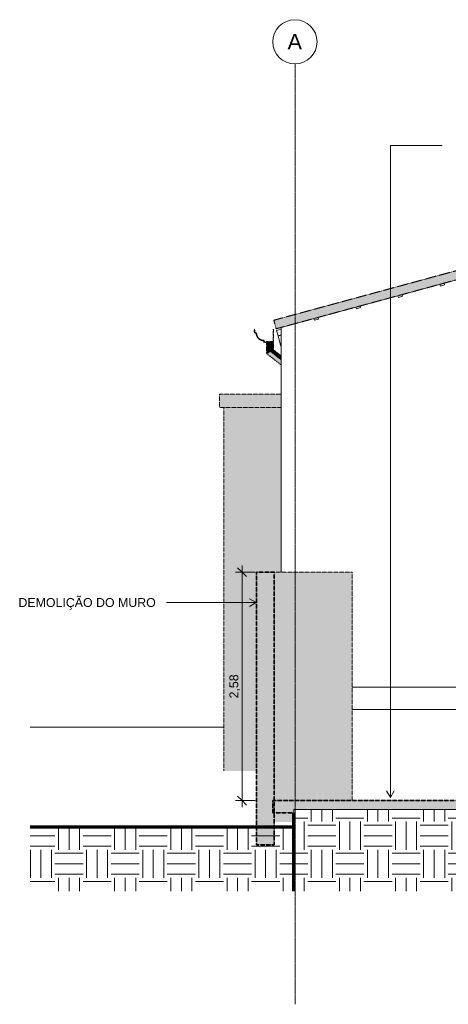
# Model space of a CAD drawing. Header units: millimetres. Extents: x -5210 to 64392, y -2302 to 8822.
# Tile 217 of 256: x 36956 to 41801, y -2302 to 8822. Entities that reach past the tile are written whole.
import ezdxf

# ---------------------------------------------------------------- set-up
doc = ezdxf.new("R2010")
doc.units = ezdxf.units.MM
doc.linetypes.add('_Tracejado médio', pattern=[4, 3, -1])
doc.linetypes.add('_Traço - ponto', pattern=[16, 12, -2, 0, -2])
for name, color, linetype, lineweight in [('A-ANNO-DIMS', 211, 'Continuous', 9), ('A-ANNO-DIMS-50', 211, 'Continuous', 9), ('A-FLOR', 192, 'Continuous', 25), ('A-FLOR-PATT', 8, 'Continuous', 25), ('A-GENM', 13, 'Continuous', 18), ('A-GLAZ-CWMG', 51, 'Continuous', 25), ('A-ROOF', 132, 'Continuous', 25), ('A-ROOF-OTLN', 132, 'Continuous', 25), ('A-WALL', 113, 'Continuous', 25), ('A-WALL-PATT', 111, 'Continuous', 70), ('G-ANNO-TEXT', 231, 'Continuous', 9), ('S-GRID', 1, 'Continuous', 9), ('S-GRID-IDEN', 1, 'Continuous', 9)]:
    doc.layers.add(name, color=color, linetype=linetype, lineweight=lineweight)
doc.styles.add('Arial_2', font='arial.ttf', dxfattribs={"height": 175})
doc.styles.add('Arial_3', font='arial.ttf', dxfattribs={"height": 100})
doc.dimstyles.new('Diagonal_-_2_0mm_Arial', dxfattribs={"dimscale": 304.8, "dimtxt": 102.02594, "dimasz": 0.328084, "dimexe": 0.246063, "dimexo": 0.0625, "dimgap": 0.024606, "dimtad": 1, "dimlfac": 0.001, "dimrnd": 0.01, "dimzin": 0, "dimdsep": 46, "dimtxsty": 'Arial_3', "dimblk1": 'OBLIQUE', "dimblk2": 'OBLIQUE', "dimsah": 1, "dimcen": 0.09, "dimdle": 0.246063, "dimadec": 0, "dimazin": 0, "dimtfac": 1, "dimtdec": 4, "dimtix": 1, "dimtmove": 0, "dimatfit": 3, "dimfxl": 0.492126, "dimfxlon": 1, "dimtvp": 1, "dimtolj": 1, "dimtzin": 0, "dimarcsym": 2})
pattern_1 = [(0, (49736.8, 3294.04), (317.5, 317.5), [317.5, -317.5]), (0, (49736.8, 3413.1), (317.5, 317.5), [317.5, -317.5]), (0, (49736.8, 3532.16), (317.5, 317.5), [317.5, -317.5]), (90, (49776.5, 3571.85), (-317.5, 317.5), [317.5, -317.5]), (90, (49895.56, 3571.85), (-317.5, 317.5), [317.5, -317.5]), (90, (50014.63, 3571.85), (-317.5, 317.5), [317.5, -317.5])]

# ---------------------------------------------------------------- blocks, each defined once
blk = doc.blocks.new('Generic Models 24 - Generic Models 24-3312760-CORTE D - MANTER _ DEMOLIR')
at = {"layer": 'A-GENM', "linetype": '_Tracejado médio'}
h = blk.add_hatch(color=41, dxfattribs=at)
h.paths.add_polyline_path([(352, 5051), (392, 5071), (392, 5175), (352, 5175), (352, 5061)], flags=0)
h.paths.add_polyline_path([(392, 5180), (392, 5186), (352, 5186), (352, 5180), (382, 5180)], flags=0)
h = blk.add_hatch(color=41, dxfattribs=at)
h.paths.add_polyline_path([(392, 5071), (432, 5090), (432, 5175), (392, 5175), (392, 5076)], flags=0)
h.paths.add_polyline_path([(402, 5180), (427, 5180), (427, 5186), (392, 5186), (392, 5180)], flags=0)
for points in [[(518, 4920), (518, 4971), (392, 5071), (352, 5051), (516, 4921)], [(518, 4971), (518, 5021), (432, 5090), (392, 5071), (498, 4987)]]:
    blk.add_hatch(color=41, dxfattribs=at).paths.add_polyline_path(points, flags=0)
at = {"layer": 'A-GENM', "color": 30, "linetype": '_Tracejado médio'}
for p, q in [((352, 5186), (352, 5180)), ((352, 5186), (392, 5186)), ((352, 5175), (352, 5051)), ((392, 5186), (427, 5186)), ((432, 5090), (432, 5175)), ((352, 5051), (518, 4920)), ((518, 5021), (432, 5090))]:
    blk.add_line(p, q, dxfattribs=at)
for points, knots in [([(352, 5051), (352, 5051), (352, 5052), (357, 5054), (362, 5056), (367, 5059), (373, 5062), (381, 5066), (388, 5069), (392, 5071)], [0.5, 0.5, 0.5, 0.5, 0.5833333, 0.6666667, 0.75, 0.7916667, 0.8333333, 0.9166667, 1, 1, 1, 1]), ([(392, 5071), (395, 5072), (402, 5076), (410, 5080), (416, 5083), (421, 5085), (427, 5088), (431, 5090), (432, 5090), (432, 5090)], [0, 0, 0, 0, 0.0833333, 0.1666667, 0.2083333, 0.25, 0.3333333, 0.4166667, 0.5, 0.5, 0.5, 0.5])]:
    blk.add_open_spline(points, degree=3, knots=knots, dxfattribs=at)
blk = doc.blocks.new('Rectangular Mullion - 2x5 cm-3922211-CORTE D - MANTER _ DEMOLIR')
at = {"layer": 'A-GLAZ-CWMG', "lineweight": 18}
for p, q in [((935, 5459), (887, 5446)), ((940, 5440), (935, 5459)), ((887, 5446), (892, 5426)), ((892, 5426), (940, 5440))]:
    blk.add_line(p, q, dxfattribs=at)
blk = doc.blocks.new('Rectangular Mullion - 4x6_3-3931228-CORTE D - MANTER _ DEMOLIR')
at = {"layer": 'A-GLAZ-CWMG', "lineweight": 18}
for p, q in [((465, 5311), (518, 5325)), ((482, 5250), (465, 5311)), ((482, 5250), (518, 5260))]:
    blk.add_line(p, q, dxfattribs=at)
blk = doc.blocks.new('Rectangular Mullion - 6x12 cm 2-4090239-CORTE D - MANTER _ DEMOLIR')
at = {"layer": 'A-GLAZ-CWMG', "lineweight": 18}
for p, q in [((482, 5248), (518, 5258)), ((513, 5132), (482, 5248)), ((518, 5133), (513, 5132))]:
    blk.add_line(p, q, dxfattribs=at)
blk = doc.blocks.new('Embasamento - Embasamento-4325691-CORTE D - MANTER _ DEMOLIR')
at = {"layer": 'A-GENM'}
for p, q in [((1318, 1280), (6128, 1280)), ((1318, 1030), (6178, 1030))]:
    blk.add_line(p, q, dxfattribs=at)
blk = doc.blocks.new('Grid - Head Grid-11506-CORTE D - MANTER _ DEMOLIR')
at = {"layer": 'S-GRID-IDEN'}
blk.add_circle((673, 8572), 250, dxfattribs=at)
blk = doc.blocks.new('DIMBLOCK6-CORTE D - MANTER _ DEMOLIR')
at = {"layer": 'A-ANNO-DIMS-50'}
for p, q in [((39619, 2580), (39394, 2580)), ((39469, 2655), (39469, -75)), ((39469, 2580), (39619, 2580)), ((39619, 0), (39394, 0)), ((39469, 0), (39619, 0))]:
    blk.add_line(p, q, dxfattribs=at)
at = {"layer": 'A-ANNO-DIMS-50', "lineweight": 18}
for p, q in [((39469, 2580), (39419, 2630)), ((39469, 2580), (39519, 2530)), ((39469, 0), (39419, 50)), ((39469, 0), (39519, -50))]:
    blk.add_line(p, q, dxfattribs=at)
at = {"layer": 'A-ANNO-DIMS-50', "color": 0, "insert": (39327, 1154), "char_height": 100, "width": 325.65, "attachment_point": 1, "rotation": 90, "line_spacing_factor": 0.941778, "style": 'Arial_3'}
blk.add_mtext('2,58', dxfattribs=at)
blk = doc.blocks.new('_Oblique')
at = {"color": 0, "linetype": 'ByBlock', "lineweight": -2}
blk.add_line((-0.5, -0.5), (0.5, 0.5), dxfattribs=at)

msp = doc.modelspace()

# ---------------------------------------------------------------- hatches: boundary and pattern name
at = {"layer": 'A-FLOR-PATT', "lineweight": 18}
msp.add_hatch(color=21, dxfattribs=at).paths.add_polyline_path([(40052.934, -140), (40052.934, -100), (51347.934, -100), (51347.934, 0), (39817.934, 0), (39817.934, -140)], flags=0)
h = msp.add_hatch(dxfattribs=at)
h.set_pattern_fill('FP_4', color=256, style=0, pattern_type=2)
h.set_pattern_definition(pattern_1)
h.paths.add_polyline_path([(40052.934, -1022.147), (51347.934, -1022.147), (51347.934, -100), (40052.934, -100), (40052.934, -140)], flags=0)
h = msp.add_hatch(dxfattribs=at)
h.set_pattern_fill('FP_4', color=256, style=0, pattern_type=2)
h.set_pattern_definition(pattern_1)
h.paths.add_polyline_path([(37075.446, -1022.147), (40052.934, -1022.147), (40052.934, -299.731), (37075.446, -299.731)], flags=0)
at = {"layer": 'A-ROOF'}
for points in [[(45461.733, 5328.7), (45487.934, 5425.206), (42656.447, 6193.944), (39828.06, 5426.496), (39854.247, 5329.986), (42656.44, 6090.326), (45431.549, 5336.895)], [(39212.934, 4440), (39912.934, 4440), (39912.934, 4590), (39212.934, 4590), (39212.934, 4571.707)]]:
    msp.add_hatch(color=254, dxfattribs=at).paths.add_polyline_path(points, flags=0)
at = {"layer": 'A-ROOF-OTLN'}
msp.add_hatch(color=254, dxfattribs=at).paths.add_polyline_path([(39751.277, 5175.088), (39826.626, 5175.088), (39826.626, 5324.028), (39821.626, 5324.028), (39821.626, 5180.088), (39722.324, 5180.088), (39718.831, 5199.892), (39699.653, 5201.193), (39681.328, 5206.998), (39664.9, 5216.979), (39651.303, 5230.567), (39641.312, 5246.989), (39635.494, 5265.309), (39634.18, 5284.487), (39614.167, 5288.016), (39611.027, 5323.899), (39606.046, 5323.463), (39609.52, 5283.758), (39629.075, 5280.31), (39632.003, 5258.171), (39640.558, 5237.543), (39654.16, 5219.831), (39671.88, 5206.24), (39692.514, 5197.697), (39714.655, 5194.784), (39718.128, 5175.088)], flags=0)
at = {"layer": 'A-WALL'}
msp.add_hatch(color=254, dxfattribs=at).paths.add_polyline_path([(39262.934, 335.846), (39632.934, 335.846), (39632.934, 2580), (39912.934, 2580), (39912.934, 4440), (39262.934, 4440), (39262.934, 1680)], flags=0)
at = {"layer": 'A-WALL', "lineweight": 18}
h = msp.add_hatch(color=41, dxfattribs=at)
h.paths.add_polyline_path([(39907.138, -240.284), (40052.934, -240.284), (40052.934, -140), (39832.934, -140), (39832.934, -240.284)], flags=0)
h.paths.add_polyline_path([(40712.934, 0), (40712.934, 2580), (39832.934, 2580), (39832.934, 0), (40079.888, 0)], flags=0)
at = {"layer": 'A-WALL-PATT', "lineweight": 18}
msp.add_hatch(color=21, dxfattribs=at).paths.add_polyline_path([(39632.934, -500), (39832.934, -500), (39832.934, 2580), (39632.934, 2580)], flags=0)

# ---------------------------------------------------------------- linework, layer by layer
at = {"layer": 'A-FLOR', "lineweight": 18}
for p, q in [((39262.934, 830), (37075.446, 830)), ((51347.934, -100), (40052.934, -100)), ((40052.934, -100), (40052.934, -140))]:
    msp.add_line(p, q, dxfattribs=at)
at = {"layer": 'A-FLOR', "color": 40, "linetype": '_Tracejado médio', "lineweight": 35}
for p, q in [((51347.934, 0), (39817.934, 0)), ((39817.934, 0), (39817.934, -140)), ((39817.934, -140), (40052.934, -140))]:
    msp.add_line(p, q, dxfattribs=at)
at = {"layer": 'A-FLOR', "color": 30, "linetype": '_Tracejado médio', "lineweight": 18}
for p, q in [((40052.934, -140), (40052.934, -100)), ((40052.934, -100), (51347.934, -100))]:
    msp.add_line(p, q, dxfattribs=at)
at = {"layer": 'A-FLOR', "lineweight": 70}
for p, q in [((40052.934, -1022.147), (40052.934, -140)), ((40052.934, -299.731), (37075.446, -299.731))]:
    msp.add_line(p, q, dxfattribs=at)
at = {"layer": 'A-ROOF', "color": 30, "linetype": '_Tracejado médio', "lineweight": 18}
for p, q in [((39828.06, 5426.496), (42656.447, 6193.944)), ((42656.44, 6090.326), (39854.247, 5329.986)), ((39828.06, 5426.496), (39854.247, 5329.986)), ((39912.934, 4590), (39212.934, 4590)), ((39212.934, 4590), (39212.934, 4440)), ((39212.934, 4440), (39912.934, 4440))]:
    msp.add_line(p, q, dxfattribs=at)
at = {"layer": 'A-ROOF-OTLN', "color": 30, "linetype": '_Tracejado médio', "lineweight": 18}
for p, q in [((39611.027, 5323.899), (39606.046, 5323.463)), ((39606.046, 5323.463), (39609.52, 5283.758)), ((39609.52, 5283.758), (39629.075, 5280.31)), ((39614.167, 5288.016), (39611.027, 5323.899)), ((39634.18, 5284.487), (39614.167, 5288.016)), ((39826.626, 5324.028), (39821.626, 5324.028)), ((39821.626, 5324.028), (39821.626, 5180.088)), ((39826.626, 5175.088), (39826.626, 5324.028)), ((39714.655, 5194.784), (39718.128, 5175.088)), ((39718.128, 5175.088), (39826.626, 5175.088)), ((39722.324, 5180.088), (39718.831, 5199.892)), ((39821.626, 5180.088), (39722.324, 5180.088))]:
    msp.add_line(p, q, dxfattribs=at)
for radius, start, end in [(85.58, 180.0360357, 270), (80.58, 177.0670556, 272.9709195)]:
    msp.add_arc((39714.655, 5280.364), radius, start, end, dxfattribs=at)
at = {"layer": 'A-WALL', "lineweight": 18}
for p, q in [((42656.44, 6090.326), (39912.934, 5345.91)), ((39912.934, 5345.91), (39912.934, 2580))]:
    msp.add_line(p, q, dxfattribs=at)
at = {"layer": 'A-WALL', "color": 30, "linetype": '_Tracejado médio', "lineweight": 18}
for p, q in [((39262.934, 4440), (39262.934, 335.846)), ((40712.934, 2580), (39832.934, 2580)), ((40712.934, 0), (40712.934, 2580))]:
    msp.add_line(p, q, dxfattribs=at)
at = {"layer": 'A-WALL', "color": 40, "linetype": '_Tracejado médio', "lineweight": 35}
for p, q in [((39832.934, 2580), (39632.934, 2580)), ((39632.934, 2580), (39632.934, -500)), ((39832.934, -500), (39832.934, 2580)), ((39632.934, -500), (39832.934, -500))]:
    msp.add_line(p, q, dxfattribs=at)
at = {"layer": 'G-ANNO-TEXT', "color": 7}
for p, q in [((41146.343, 7399.185), (41732.774, 7399.185)), ((41146.343, 34.797), (41146.343, 7399.185)), ((38618.048, 2237.462), (38614.511, 2237.462)), ((39629.642, 2237.462), (38618.048, 2237.462)), ((39629.642, 2237.462), (39554.642, 2280.763)), ((39629.642, 2237.462), (39554.642, 2194.16)), ((41146.343, 34.797), (41103.041, 109.797)), ((41146.343, 34.797), (41189.644, 109.797))]:
    msp.add_line(p, q, dxfattribs=at)
at = {"layer": 'S-GRID', "linetype": '_Traço - ponto'}
msp.add_line((40067.934, -2301.558), (40067.934, 8321.869), dxfattribs=at)

# ---------------------------------------------------------------- block references
at = {"layer": 'A-GENM', "color": 30, "linetype": '_Tracejado médio'}
msp.add_blockref('Generic Models 24 - Generic Models 24-3312760-CORTE D - MANTER _ DEMOLIR', (39394.442, 0), dxfattribs=at)
at = {"layer": 'A-GENM'}
msp.add_blockref('Embasamento - Embasamento-4325691-CORTE D - MANTER _ DEMOLIR', (39394.442, 0), dxfattribs=at)
at = {"layer": 'A-GLAZ-CWMG', "lineweight": 18}
for name, p in [('Rectangular Mullion - 2x5 cm-3922211-CORTE D - MANTER _ DEMOLIR', (40819.533, 386.681)), ('Rectangular Mullion - 2x5 cm-3922211-CORTE D - MANTER _ DEMOLIR', (40344.502, 257.787)), ('Rectangular Mullion - 2x5 cm-3922211-CORTE D - MANTER _ DEMOLIR', (39869.472, 128.894)), ('Rectangular Mullion - 2x5 cm-3922211-CORTE D - MANTER _ DEMOLIR', (39394.442, 0)), ('Rectangular Mullion - 4x6_3-3931228-CORTE D - MANTER _ DEMOLIR', (39394.442, 0)), ('Rectangular Mullion - 6x12 cm 2-4090239-CORTE D - MANTER _ DEMOLIR', (39394.442, 0))]:
    msp.add_blockref(name, p, dxfattribs=at)
at = {"layer": 'S-GRID-IDEN'}
msp.add_blockref('Grid - Head Grid-11506-CORTE D - MANTER _ DEMOLIR', (39394.442, 0), dxfattribs=at)

# ---------------------------------------------------------------- texts
at = {"layer": 'G-ANNO-TEXT', "color": 7, "insert": (36941.948, 2287.462), "char_height": 100, "width": 1904.00781, "attachment_point": 1, "style": 'Arial_3'}
msp.add_mtext('DEMOLIÇÃO DO MURO', dxfattribs=at)
at = {"layer": 'S-GRID-IDEN', "insert": (39983.623, 8661.24), "char_height": 175, "width": 200.42187, "attachment_point": 1, "style": 'Arial_2'}
msp.add_mtext('A', dxfattribs=at)

# ---------------------------------------------------------------- dimensions: what is measured, and where the dimension line sits
at = {"layer": 'A-ANNO-DIMS'}
dim = msp.add_linear_dim(base=(39469.376, 0), p1=(39619.376, 2580), p2=(39619.376, 0), angle=90, dimstyle='Diagonal_-_2_0mm_Arial', override={"dimpost": '<>', "dimfxl": 2580}, dxfattribs=at)
dim.commit()
dim.dimension.update_dxf_attribs({"geometry": 'DIMBLOCK6-CORTE D - MANTER _ DEMOLIR', "text_midpoint": (39410.819, 1290)})

doc.saveas('drawing.dxf')
